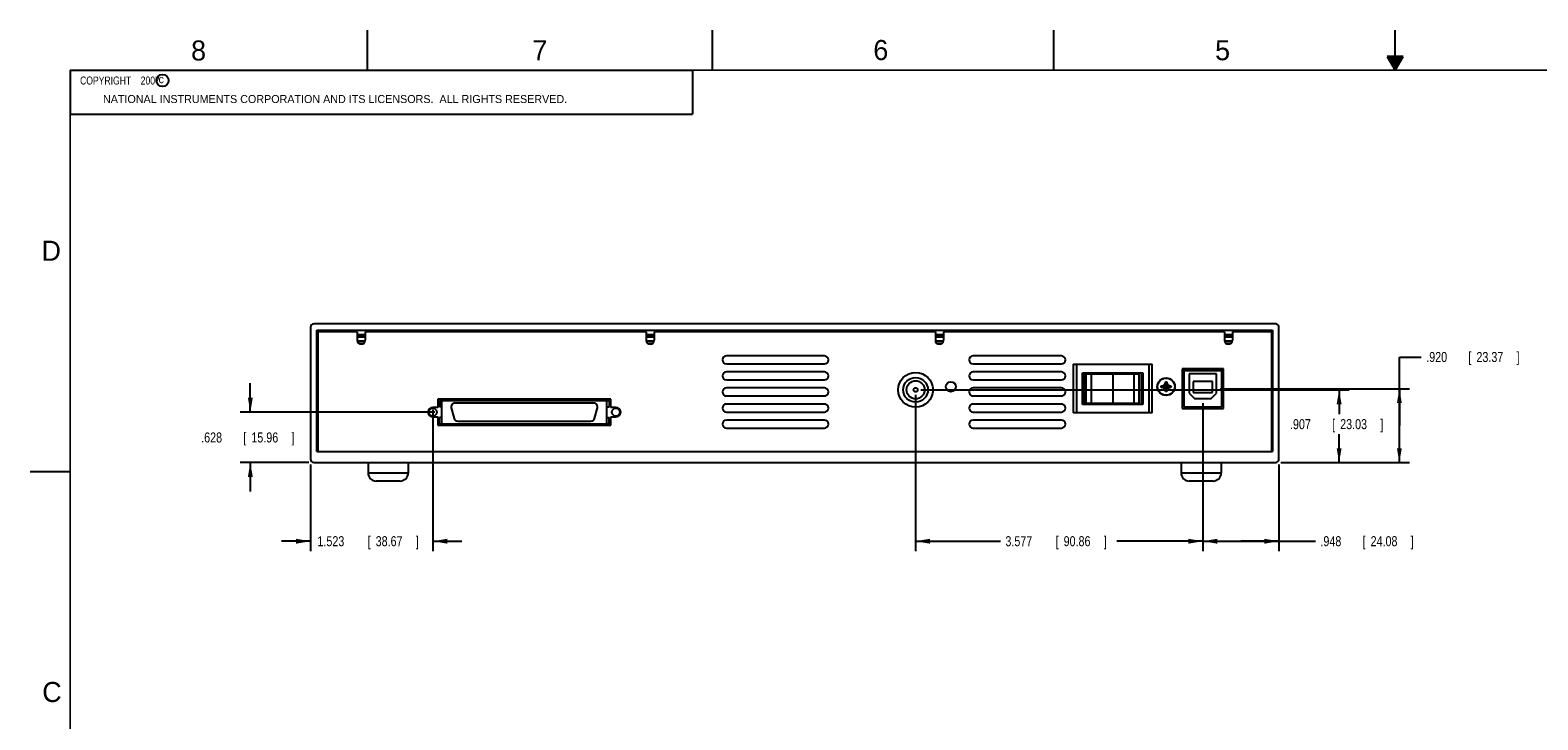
# Model space of a CAD drawing. Header units: inches. Extents: x 0 to 34, y 0 to 22.
# Tile 2 of 12: x 0 to 18.8, y 13.4 to 22. Entities that reach past the tile are written whole.
import ezdxf

# ---------------------------------------------------------------- set-up
doc = ezdxf.new("R2010")
doc.units = ezdxf.units.IN
doc.header["$LTSCALE"] = 1.87
doc.header["$MEASUREMENT"] = 0
doc.layers.get('0').update_dxf_attribs({"linetype": 'CONTINUOUS'})
doc.layers.add('DIMENSIONS', color=7, linetype='CONTINUOUS')
doc.styles.get("Standard").update_dxf_attribs({"font": 'txt', "width": 0.8})
doc.dimstyles.new('DIMSTYLE_1', dxfattribs={"dimtxt": 0.125, "dimasz": 0.18, "dimexe": 0.18, "dimexo": 0.0625, "dimgap": 0.09, "dimtad": 0, "dimtih": 1, "dimtoh": 1, "dimdec": 3, "dimzin": 4, "dimdsep": 46, "dimtxsty": 'STANDARD', "dimblk": '_FILLED', "dimblk1": '_FILLED', "dimblk2": '_FILLED', "dimcen": 0.09, "dimadec": 0, "dimazin": 0, "dimtp": 0.01, "dimtm": 0.01, "dimtfac": 1, "dimtdec": 3, "dimtofl": 0, "dimtmove": 0, "dimatfit": 3, "dimldrblk": '_FILLED', "dimfxl": 1, "dimtolj": 1, "dimtzin": 4, "dimarcsym": 0})

# ---------------------------------------------------------------- blocks, each defined once
blk = doc.blocks.new('_FILLED')
at = {"color": 0, "linetype": 'BYBLOCK'}
blk.add_solid([(0, 0), (-1, 0.17), (-1, -0.17)], dxfattribs=at)
blk = doc.blocks.new('*D4')
at = {"layer": 'DIMENSIONS', "color": 2, "linetype": 'CONTINUOUS'}
for p, q in [((5.015, 17.267), (5.015, 15.504)), ((3.492, 16.587), (3.492, 15.504)), ((3.492, 15.629), (3.132, 15.629)), ((5.015, 15.629), (5.375, 15.629))]:
    blk.add_line(p, q, dxfattribs=at)
at = {"layer": 'DIMENSIONS', "color": 2, "linetype": 'CONTINUOUS', "xscale": 0.18, "yscale": 0.18, "zscale": 0.18}
blk.add_blockref('_FILLED', (3.492, 15.629), dxfattribs=at)
at = {"layer": 'DIMENSIONS', "color": 2, "linetype": 'CONTINUOUS', "xscale": 0.18, "yscale": 0.18, "zscale": 0.18, "rotation": 180}
blk.add_blockref('_FILLED', (5.015, 15.629), dxfattribs=at)
at = {"layer": 'DIMENSIONS', "color": 2, "linetype": 'CONTINUOUS', "width": 0.8}
for s, p in [('1.523', (3.578, 15.567)), ('[', (4.203, 15.567)), ('38.67', (4.303, 15.567)), (']', (4.803, 15.567))]:
    blk.add_text(s, height=0.125, dxfattribs=at).set_placement(p)
blk = doc.blocks.new('*D5')
at = {"layer": 'DIMENSIONS', "color": 2, "linetype": 'CONTINUOUS'}
for p, q in [((2.742, 17.238), (2.742, 17.598)), ((5.041, 17.238), (2.617, 17.238)), ((3.47, 16.609), (2.617, 16.609)), ((2.742, 16.609), (2.742, 16.249))]:
    blk.add_line(p, q, dxfattribs=at)
at = {"layer": 'DIMENSIONS', "color": 2, "linetype": 'CONTINUOUS', "xscale": 0.18, "yscale": 0.18, "zscale": 0.18}
for p, rotation in [((2.742, 17.238), 270), ((2.742, 16.609), 90)]:
    blk.add_blockref('_FILLED', p, dxfattribs=dict(at, rotation=rotation))
at = {"layer": 'DIMENSIONS', "color": 2, "linetype": 'CONTINUOUS', "width": 0.8}
for s, p in [('.628', (2.13, 16.86)), ('[', (2.655, 16.86)), ('15.96', (2.755, 16.86)), (']', (3.255, 16.86))]:
    blk.add_text(s, height=0.125, dxfattribs=at).set_placement(p)
blk = doc.blocks.new('*D6')
at = {"layer": 'DIMENSIONS', "color": 2, "linetype": 'CONTINUOUS'}
for p, q in [((14.604, 17.348), (14.604, 15.504)), ((15.552, 16.587), (15.552, 15.504)), ((14.604, 15.629), (15.078, 15.629)), ((15.552, 15.629), (15.078, 15.629)), ((15.078, 15.629), (16.006, 15.629))]:
    blk.add_line(p, q, dxfattribs=at)
at = {"layer": 'DIMENSIONS', "color": 2, "linetype": 'CONTINUOUS', "xscale": 0.18, "yscale": 0.18, "zscale": 0.18, "rotation": 180}
blk.add_blockref('_FILLED', (14.604, 15.629), dxfattribs=at)
at = {"layer": 'DIMENSIONS', "color": 2, "linetype": 'CONTINUOUS', "xscale": 0.18, "yscale": 0.18, "zscale": 0.18}
blk.add_blockref('_FILLED', (15.552, 15.629), dxfattribs=at)
at = {"layer": 'DIMENSIONS', "color": 2, "linetype": 'CONTINUOUS', "width": 0.8}
for s, p in [('.948', (16.069, 15.567)), ('[', (16.594, 15.567)), ('24.08', (16.694, 15.567)), (']', (17.194, 15.567))]:
    blk.add_text(s, height=0.125, dxfattribs=at).set_placement(p)
blk = doc.blocks.new('*D7')
at = {"layer": 'DIMENSIONS', "color": 2, "linetype": 'CONTINUOUS'}
for p, q in [((11.027, 17.454), (11.027, 15.504)), ((14.604, 17.348), (14.604, 15.504)), ((11.027, 15.629), (12.084, 15.629)), ((14.604, 15.629), (13.534, 15.629))]:
    blk.add_line(p, q, dxfattribs=at)
at = {"layer": 'DIMENSIONS', "color": 2, "linetype": 'CONTINUOUS', "xscale": 0.18, "yscale": 0.18, "zscale": 0.18, "rotation": 180}
blk.add_blockref('_FILLED', (11.027, 15.629), dxfattribs=at)
at = {"layer": 'DIMENSIONS', "color": 2, "linetype": 'CONTINUOUS', "xscale": 0.18, "yscale": 0.18, "zscale": 0.18}
blk.add_blockref('_FILLED', (14.604, 15.629), dxfattribs=at)
at = {"layer": 'DIMENSIONS', "color": 2, "linetype": 'CONTINUOUS', "width": 0.8}
for s, p in [('3.577', (12.146, 15.567)), ('[', (12.771, 15.567)), ('90.86', (12.871, 15.567)), (']', (13.371, 15.567))]:
    blk.add_text(s, height=0.125, dxfattribs=at).set_placement(p)
blk = doc.blocks.new('*D8')
at = {"layer": 'DIMENSIONS', "color": 2, "linetype": 'CONTINUOUS'}
for p, q in [((17.052, 17.07), (17.052, 17.925)), ((17.052, 17.925), (17.325, 17.925)), ((14.82, 17.53), (17.177, 17.53)), ((17.052, 17.53), (17.052, 17.07)), ((17.052, 16.609), (17.052, 17.07)), ((15.575, 16.609), (17.177, 16.609))]:
    blk.add_line(p, q, dxfattribs=at)
at = {"layer": 'DIMENSIONS', "color": 2, "linetype": 'CONTINUOUS', "xscale": 0.18, "yscale": 0.18, "zscale": 0.18}
for p, rotation in [((17.052, 17.53), 90), ((17.052, 16.609), 270)]:
    blk.add_blockref('_FILLED', p, dxfattribs=dict(at, rotation=rotation))
at = {"layer": 'DIMENSIONS', "color": 2, "linetype": 'CONTINUOUS', "width": 0.8}
for s, p in [('.920', (17.387, 17.863)), ('[', (17.912, 17.863)), ('23.37', (18.012, 17.863)), (']', (18.512, 17.863))]:
    blk.add_text(s, height=0.125, dxfattribs=at).set_placement(p)
blk = doc.blocks.new('*D9')
at = {"layer": 'DIMENSIONS', "color": 2, "linetype": 'CONTINUOUS'}
for p, q in [((11.093, 17.516), (16.427, 17.516)), ((16.302, 17.516), (16.302, 17.213)), ((16.302, 16.609), (16.302, 16.963)), ((15.575, 16.609), (16.427, 16.609))]:
    blk.add_line(p, q, dxfattribs=at)
at = {"layer": 'DIMENSIONS', "color": 2, "linetype": 'CONTINUOUS', "xscale": 0.18, "yscale": 0.18, "zscale": 0.18}
for p, rotation in [((16.302, 17.516), 90), ((16.302, 16.609), 270)]:
    blk.add_blockref('_FILLED', p, dxfattribs=dict(at, rotation=rotation))
at = {"layer": 'DIMENSIONS', "color": 2, "linetype": 'CONTINUOUS', "width": 0.8}
for s, p in [('.907', (15.69, 17.026)), ('[', (16.215, 17.026)), ('23.03', (16.315, 17.026)), (']', (16.815, 17.026))]:
    blk.add_text(s, height=0.125, dxfattribs=at).set_placement(p)

msp = doc.modelspace()

# ---------------------------------------------------------------- linework, layer by layer
at = {"color": 2, "linetype": 'CONTINUOUS'}
for p, q in [((4.2, 21.5), (4.2, 22)), ((8.5, 21.5), (8.5, 22)), ((12.75, 21.5), (12.75, 22)), ((17, 21.5), (17, 22)), ((16.902, 21.6697), (17, 21.5)), ((17.098, 21.6697), (16.902, 21.6697)), ((16.9076, 21.66), (17.0924, 21.66)), ((16.9134, 21.65), (17.0866, 21.65)), ((16.9192, 21.64), (17.0808, 21.64)), ((16.925, 21.63), (17.0751, 21.63)), ((16.9307, 21.62), (17.0693, 21.62)), ((16.9365, 21.61), (17.0635, 21.61)), ((16.9423, 21.6), (17.0578, 21.6)), ((17, 21.5), (17.098, 21.6697)), ((0.5, 21.5), (8.25, 21.5)), ((0.5, 21.5), (0.5, 20.9531)), ((8.25, 21.5), (8.25, 20.9531)), ((16.9481, 21.59), (17.052, 21.59)), ((16.9538, 21.58), (17.0462, 21.58)), ((16.9596, 21.57), (17.0404, 21.57)), ((16.9654, 21.56), (17.0347, 21.56)), ((16.9712, 21.55), (17.0289, 21.55)), ((16.9769, 21.54), (17.0231, 21.54)), ((16.9827, 21.53), (17.0173, 21.53)), ((16.9885, 21.52), (17.0116, 21.52)), ((16.9942, 21.51), (17.0058, 21.51)), ((0.5, 20.9531), (8.25, 20.9531)), ((0, 16.5), (0.5, 16.5))]:
    msp.add_line(p, q, dxfattribs=at)
at = {"color": 7, "linetype": 'CONTINUOUS'}
for p, q in [((3.4922, 18.2994), (3.4922, 16.6494)), ((15.5122, 18.3394), (3.5322, 18.3394)), ((3.5722, 16.7494), (3.5722, 18.2594)), ((3.5722, 18.2594), (15.4722, 18.2594)), ((3.5832, 18.2394), (3.5832, 16.7494)), ((4.0732, 18.2394), (3.5832, 18.2394)), ((4.0732, 18.2394), (4.0732, 18.1344)), ((4.1732, 18.2394), (4.1732, 18.1344)), ((7.6732, 18.2394), (4.1732, 18.2394)), ((7.6732, 18.2394), (7.6732, 18.1344)), ((7.7732, 18.2394), (7.7732, 18.1344)), ((11.2732, 18.2394), (7.7732, 18.2394)), ((11.2732, 18.2394), (11.2732, 18.1344)), ((14.8732, 18.2394), (11.3732, 18.2394)), ((11.3732, 18.2394), (11.3732, 18.1344)), ((14.8732, 18.2394), (14.8732, 18.1344)), ((15.4632, 18.2394), (14.9732, 18.2394)), ((14.9732, 18.2394), (14.9732, 18.1344)), ((15.4632, 16.7494), (15.4632, 18.2394)), ((15.4722, 18.2594), (15.4722, 16.7494)), ((15.5522, 16.6494), (15.5522, 18.2994)), ((3.5722, 18.2044), (3.5832, 18.2044)), ((3.5722, 18.1817), (3.5832, 18.1817)), ((3.5722, 18.1782), (3.5832, 18.1782)), ((3.5832, 18.1206), (3.5722, 18.1206)), ((3.5832, 18.1171), (3.5722, 18.1171)), ((3.5722, 18.0944), (3.5832, 18.0944)), ((4.0732, 18.2044), (4.1732, 18.2044)), ((4.0732, 18.1817), (4.1732, 18.1817)), ((4.0732, 18.1767), (4.1732, 18.1767)), ((4.1716, 18.1221), (4.0747, 18.1221)), ((4.1701, 18.1171), (4.0763, 18.1171)), ((4.0932, 18.0944), (4.1532, 18.0944)), ((7.6732, 18.2044), (7.7732, 18.2044)), ((7.6732, 18.1817), (7.7732, 18.1817)), ((7.6732, 18.1767), (7.7732, 18.1767)), ((7.7716, 18.1221), (7.6747, 18.1221)), ((7.7701, 18.1171), (7.6763, 18.1171)), ((7.6932, 18.0944), (7.7532, 18.0944)), ((11.2732, 18.2044), (11.3732, 18.2044)), ((11.2732, 18.1817), (11.3732, 18.1817)), ((11.2732, 18.1767), (11.3732, 18.1767)), ((11.3716, 18.1221), (11.2747, 18.1221)), ((11.3701, 18.1171), (11.2763, 18.1171)), ((11.2932, 18.0944), (11.3532, 18.0944)), ((14.8732, 18.2044), (14.9732, 18.2044)), ((14.8732, 18.1817), (14.9732, 18.1817)), ((14.8732, 18.1767), (14.9732, 18.1767)), ((14.9716, 18.1221), (14.8747, 18.1221)), ((14.9701, 18.1171), (14.8763, 18.1171)), ((14.8932, 18.0944), (14.9532, 18.0944)), ((15.4632, 18.2044), (15.4722, 18.2044)), ((15.4632, 18.1817), (15.4722, 18.1817)), ((15.4632, 18.1782), (15.4722, 18.1782)), ((15.4722, 18.1206), (15.4632, 18.1206)), ((15.4722, 18.1171), (15.4632, 18.1171)), ((15.4632, 18.0944), (15.4722, 18.0944)), ((3.5722, 17.9794), (3.5832, 17.9794)), ((3.5822, 17.1394), (3.5822, 17.9794)), ((9.8912, 17.9394), (8.6722, 17.9394)), ((8.6722, 17.8394), (9.8912, 17.8394)), ((12.8432, 17.9394), (11.7432, 17.9394)), ((11.7432, 17.8394), (12.8432, 17.8394)), ((15.4632, 17.9794), (15.4722, 17.9794)), ((9.8912, 17.7394), (8.6722, 17.7394)), ((12.8432, 17.7394), (11.7432, 17.7394)), ((12.9902, 17.8346), (13.9742, 17.8346)), ((12.9902, 17.8346), (12.9902, 17.2276)), ((13.0302, 17.8346), (13.0302, 17.2276)), ((13.1062, 17.7286), (13.8582, 17.7286)), ((13.1062, 17.3336), (13.1062, 17.7286)), ((13.1262, 17.3336), (13.1262, 17.7286)), ((13.1512, 17.7161), (13.8132, 17.7161)), ((13.1512, 17.3511), (13.1512, 17.7161)), ((13.2168, 17.3511), (13.2168, 17.7161)), ((13.2322, 17.7286), (13.2322, 17.7161)), ((13.4822, 17.7161), (13.4822, 17.3511)), ((13.7322, 17.7161), (13.7322, 17.7286)), ((13.7475, 17.3511), (13.7475, 17.7161)), ((13.8132, 17.3511), (13.8132, 17.7161)), ((13.8382, 17.7286), (13.8382, 17.3336)), ((13.8582, 17.7286), (13.8582, 17.3336)), ((13.9342, 17.2276), (13.9342, 17.8346)), ((13.9742, 17.2276), (13.9742, 17.8346)), ((14.8612, 17.7761), (14.3472, 17.7761)), ((14.3472, 17.7761), (14.3472, 17.2831)), ((14.3472, 17.7561), (14.8612, 17.7561)), ((14.3672, 17.7561), (14.3672, 17.3031)), ((14.4122, 17.7561), (14.4122, 17.7761)), ((14.7742, 17.7161), (14.4342, 17.7161)), ((14.4342, 17.7161), (14.4342, 17.4751)), ((14.5372, 17.7561), (14.5372, 17.7761)), ((14.5732, 17.7561), (14.5732, 17.7761)), ((14.6352, 17.7561), (14.6352, 17.7761)), ((14.6712, 17.7561), (14.6712, 17.7761)), ((14.7742, 17.4751), (14.7742, 17.7161)), ((14.7962, 17.7561), (14.7962, 17.7761)), ((14.8412, 17.3031), (14.8412, 17.7561)), ((14.8612, 17.2831), (14.8612, 17.7761)), ((8.6722, 17.6394), (9.8912, 17.6394)), ((9.8912, 17.5394), (8.6722, 17.5394)), ((11.7432, 17.6394), (12.8432, 17.6394)), ((12.8432, 17.5394), (11.7432, 17.5394)), ((14.0863, 17.5459), (14.208, 17.5649)), ((14.0863, 17.5649), (14.208, 17.5459)), ((14.0869, 17.5649), (14.1052, 17.5649)), ((14.1052, 17.5459), (14.0869, 17.5459)), ((14.1052, 17.5649), (14.1258, 17.5768)), ((14.1052, 17.5459), (14.1892, 17.5649)), ((14.1052, 17.5649), (14.1892, 17.5459)), ((14.1258, 17.534), (14.1052, 17.5459)), ((14.1258, 17.5768), (14.1377, 17.5974)), ((14.1258, 17.534), (14.1686, 17.5768)), ((14.1686, 17.534), (14.1258, 17.5768)), ((14.1377, 17.5134), (14.1258, 17.534)), ((14.1377, 17.4945), (14.1567, 17.6163)), ((14.1567, 17.4945), (14.1377, 17.6163)), ((14.1377, 17.5974), (14.1377, 17.6157)), ((14.1377, 17.5134), (14.1567, 17.5974)), ((14.1567, 17.5134), (14.1377, 17.5974)), ((14.1377, 17.4951), (14.1377, 17.5134)), ((14.1567, 17.6157), (14.1567, 17.5974)), ((14.1567, 17.5974), (14.1686, 17.5768)), ((14.1686, 17.534), (14.1567, 17.5134)), ((14.1567, 17.5134), (14.1567, 17.4951)), ((14.1686, 17.5768), (14.1892, 17.5649)), ((14.1892, 17.5459), (14.1686, 17.534)), ((14.1892, 17.5649), (14.2074, 17.5649)), ((14.2074, 17.5459), (14.1892, 17.5459)), ((14.4342, 17.4751), (14.4992, 17.4101)), ((14.7242, 17.6191), (14.4842, 17.6191)), ((14.4842, 17.6191), (14.4842, 17.4841)), ((14.4842, 17.4841), (14.7242, 17.4841)), ((14.7092, 17.4101), (14.7742, 17.4751)), ((14.7242, 17.4841), (14.7242, 17.6191)), ((5.0765, 17.2976), (5.0145, 17.2976)), ((5.0765, 17.4006), (5.0765, 17.2976)), ((7.2325, 17.4006), (5.0765, 17.4006)), ((5.0973, 17.3813), (5.0973, 17.3026)), ((5.0973, 17.3813), (7.2119, 17.3813)), ((5.1288, 17.3026), (5.0973, 17.3026)), ((5.1288, 17.0939), (5.1288, 17.3813)), ((5.2452, 17.2903), (5.28, 17.1604)), ((7.0184, 17.3498), (5.2909, 17.3498)), ((7.0292, 17.1604), (7.064, 17.2903)), ((7.1804, 17.0939), (7.1804, 17.3813)), ((7.1804, 17.3026), (7.2119, 17.3026)), ((7.2119, 17.3813), (7.2119, 17.3026)), ((7.2325, 17.2976), (7.2325, 17.4006)), ((7.2945, 17.2976), (7.2325, 17.2976)), ((8.6722, 17.4394), (9.8912, 17.4394)), ((9.8912, 17.3394), (8.6722, 17.3394)), ((11.7432, 17.4394), (12.8432, 17.4394)), ((12.8432, 17.3394), (11.7432, 17.3394)), ((13.8582, 17.3336), (13.1062, 17.3336)), ((13.1512, 17.3511), (13.8132, 17.3511)), ((13.2322, 17.3511), (13.2322, 17.3336)), ((13.7322, 17.3336), (13.7322, 17.3511)), ((14.3472, 17.2831), (14.8612, 17.2831)), ((14.3672, 17.3031), (14.8412, 17.3031)), ((14.4992, 17.4101), (14.7092, 17.4101)), ((3.5832, 17.1394), (3.5722, 17.1394)), ((5.0145, 17.1776), (5.0765, 17.1776)), ((5.0765, 17.1776), (5.0765, 17.0746)), ((5.0973, 17.0939), (5.0973, 17.1726)), ((5.1288, 17.1726), (5.0973, 17.1726)), ((5.0973, 17.0939), (7.2119, 17.0939)), ((5.3257, 17.1254), (6.9836, 17.1254)), ((7.1804, 17.1726), (7.2119, 17.1726)), ((7.2119, 17.0939), (7.2119, 17.1726)), ((7.2325, 17.0746), (7.2325, 17.1776)), ((7.2325, 17.1776), (7.2945, 17.1776)), ((8.6722, 17.2394), (9.8912, 17.2394)), ((9.8912, 17.1394), (8.6722, 17.1394)), ((11.7432, 17.2394), (12.8432, 17.2394)), ((12.8432, 17.1394), (11.7432, 17.1394)), ((13.9742, 17.2276), (12.9902, 17.2276)), ((15.4632, 17.1394), (15.4722, 17.1394)), ((5.0765, 17.0746), (7.2325, 17.0746)), ((8.6722, 17.0394), (9.8912, 17.0394)), ((11.7432, 17.0394), (12.8432, 17.0394)), ((3.5832, 16.8894), (3.5722, 16.8894)), ((3.5722, 16.8744), (3.5832, 16.8744)), ((3.5722, 16.8594), (3.5832, 16.8594)), ((3.5722, 16.7844), (3.5832, 16.7844)), ((3.5722, 16.7494), (15.4722, 16.7494)), ((3.5822, 16.8744), (3.5822, 16.8894)), ((15.4632, 16.8894), (15.4722, 16.8894)), ((15.4632, 16.8744), (15.4722, 16.8744)), ((15.4632, 16.8594), (15.4722, 16.8594)), ((15.4632, 16.7844), (15.4722, 16.7844)), ((3.5322, 16.6094), (15.5122, 16.6094)), ((4.2082, 16.6094), (4.2082, 16.4794)), ((4.7082, 16.6094), (4.7082, 16.4794)), ((14.3332, 16.6094), (14.3332, 16.4794)), ((14.8332, 16.6094), (14.8332, 16.4794)), ((4.7082, 16.4794), (4.2082, 16.4794)), ((4.6082, 16.3794), (4.3082, 16.3794)), ((14.8332, 16.4794), (14.3332, 16.4794)), ((14.7332, 16.3794), (14.4332, 16.3794))]:
    msp.add_line(p, q, dxfattribs=at)
at = {"color": 7, "linetype": 'CONTINUOUS', "const_width": 0.02}
for points in [[(0.5, 21.5), (0.5, 0.5)], [(33.5, 21.5), (0.5, 21.5)]]:
    msp.add_lwpolyline(points, dxfattribs=at)
at = {"color": 2, "linetype": 'CONTINUOUS'}
msp.add_circle((1.6484, 21.3727), 0.0754, dxfattribs=at)
at = {"color": 7, "linetype": 'CONTINUOUS'}
for centre, radius in [((11.0272, 17.5161), 0.217), ((11.0272, 17.5161), 0.154), ((14.1472, 17.5554), 0.1095), ((14.1472, 17.5554), 0.1067), ((11.0272, 17.5161), 0.1125), ((11.0272, 17.5161), 0.025), ((11.4672, 17.5554), 0.0625), ((5.0147, 17.2376), 0.0492), ((7.2945, 17.2376), 0.0492)]:
    msp.add_circle(centre, radius, dxfattribs=at)
for centre, radius, start, end in [((3.5322, 18.2994), 0.04, 90, 180), ((15.5122, 18.2994), 0.04, 0, 90), ((4.1232, 18.1344), 0.05, 180, 360), ((7.7232, 18.1344), 0.05, 180, 360), ((11.3232, 18.1344), 0.05, 180, 360), ((14.9232, 18.1344), 0.05, 180, 360), ((8.6722, 17.8894), 0.05, 90, 270), ((9.8912, 17.8894), 0.05, 270, 90), ((11.7432, 17.8894), 0.05, 90, 270), ((12.8432, 17.8894), 0.05, 270, 90), ((8.6722, 17.6894), 0.05, 90, 270), ((9.8912, 17.6894), 0.05, 270, 90), ((11.7432, 17.6894), 0.05, 90, 270), ((12.8432, 17.6894), 0.05, 270, 90), ((14.7512, 17.6804), 0.1225, 128.57965, 130.78769), ((14.7512, 17.6804), 0.123, 128.87535, 130.58678), ((14.7512, 17.6804), 0.1225, 26.08078, 38.20449), ((14.7512, 17.6804), 0.123, 26.5463, 38.02146), ((8.6722, 17.4894), 0.05, 90, 270), ((9.8912, 17.4894), 0.05, 270, 90), ((11.7432, 17.4894), 0.05, 90, 270), ((12.8432, 17.4894), 0.05, 270, 90), ((14.7512, 17.6804), 0.1225, 317.29276, 333.91922), ((14.7512, 17.6804), 0.123, 317.04427, 333.4537), ((5.0145, 17.2376), 0.06, 90, 270), ((5.2909, 17.3026), 0.0472, 90, 195), ((7.0184, 17.3026), 0.0472, 345, 90), ((7.2945, 17.2376), 0.06, 270, 90), ((8.6722, 17.2894), 0.05, 90, 270), ((9.8912, 17.2894), 0.05, 270, 90), ((11.7432, 17.2894), 0.05, 90, 270), ((12.8432, 17.2894), 0.05, 270, 90), ((5.3257, 17.1726), 0.0472, 195, 270), ((6.9836, 17.1726), 0.0472, 270, 345), ((8.6722, 17.0894), 0.05, 90, 270), ((9.8912, 17.0894), 0.05, 270, 90), ((11.7432, 17.0894), 0.05, 90, 270), ((12.8432, 17.0894), 0.05, 270, 90), ((3.5322, 16.6494), 0.04, 180, 270), ((15.5122, 16.6494), 0.04, 270, 360), ((4.3082, 16.4794), 0.1, 180, 270), ((4.6082, 16.4794), 0.1, 270, 360), ((14.4332, 16.4794), 0.1, 180, 270), ((14.7332, 16.4794), 0.1, 270, 360)]:
    msp.add_arc(centre, radius, start, end, dxfattribs=at)
for points, knots in [([(14.0862, 17.5554), (14.0862, 17.5565), (14.0862, 17.5586), (14.0862, 17.5617), (14.0863, 17.5638), (14.0863, 17.5649)], [0, 0, 0, 0, 0.3336509, 0.6670502, 1, 1, 1, 1]), ([(14.0863, 17.5459), (14.0863, 17.547), (14.0862, 17.5491), (14.0862, 17.5522), (14.0862, 17.5543), (14.0862, 17.5554)], [0, 0, 0, 0, 0.3329589, 0.6663564, 1, 1, 1, 1]), ([(14.0863, 17.5649), (14.0864, 17.5649), (14.0865, 17.5649), (14.0867, 17.5649), (14.0869, 17.5649), (14.0869, 17.5649)], [0, 0, 0, 0, 0.3331168, 0.6664504, 1, 1, 1, 1]), ([(14.0869, 17.5459), (14.0869, 17.5459), (14.0867, 17.5459), (14.0865, 17.5459), (14.0864, 17.5459), (14.0863, 17.5459)], [0, 0, 0, 0, 0.3335496, 0.6668832, 1, 1, 1, 1]), ([(14.1377, 17.6163), (14.139, 17.6163), (14.1415, 17.6164), (14.1453, 17.6164), (14.1491, 17.6164), (14.1529, 17.6164), (14.1554, 17.6163), (14.1567, 17.6163)], [0, 0, 0, 0, 0.1998124, 0.3999027, 0.6000973, 0.8001876, 1, 1, 1, 1]), ([(14.1377, 17.6157), (14.1377, 17.6157), (14.1377, 17.6159), (14.1377, 17.6161), (14.1377, 17.6162), (14.1377, 17.6163)], [0, 0, 0, 0, 0.3335496, 0.6668832, 1, 1, 1, 1]), ([(14.1377, 17.4945), (14.1377, 17.4946), (14.1377, 17.4947), (14.1377, 17.4949), (14.1377, 17.4951), (14.1377, 17.4951)], [0, 0, 0, 0, 0.3331168, 0.6664504, 1, 1, 1, 1]), ([(14.1567, 17.4945), (14.1554, 17.4945), (14.1529, 17.4944), (14.1491, 17.4944), (14.1453, 17.4944), (14.1415, 17.4944), (14.139, 17.4945), (14.1377, 17.4945)], [0, 0, 0, 0, 0.1998124, 0.3999027, 0.6000973, 0.8001876, 1, 1, 1, 1]), ([(14.1567, 17.6163), (14.1567, 17.6162), (14.1567, 17.6161), (14.1567, 17.6159), (14.1567, 17.6157), (14.1567, 17.6157)], [0, 0, 0, 0, 0.3331168, 0.6664504, 1, 1, 1, 1]), ([(14.1567, 17.4951), (14.1567, 17.4951), (14.1567, 17.4949), (14.1567, 17.4947), (14.1567, 17.4946), (14.1567, 17.4945)], [0, 0, 0, 0, 0.3335496, 0.6668832, 1, 1, 1, 1]), ([(14.2074, 17.5649), (14.2075, 17.5649), (14.2076, 17.5649), (14.2078, 17.5649), (14.208, 17.5649), (14.208, 17.5649)], [0, 0, 0, 0, 0.3335496, 0.6668832, 1, 1, 1, 1]), ([(14.208, 17.5459), (14.208, 17.5459), (14.2078, 17.5459), (14.2076, 17.5459), (14.2075, 17.5459), (14.2074, 17.5459)], [0, 0, 0, 0, 0.3331168, 0.6664504, 1, 1, 1, 1]), ([(14.208, 17.5649), (14.2081, 17.5638), (14.2081, 17.5617), (14.2082, 17.5586), (14.2082, 17.5565), (14.2082, 17.5554)], [0, 0, 0, 0, 0.3329589, 0.6663564, 1, 1, 1, 1]), ([(14.2082, 17.5554), (14.2082, 17.5543), (14.2082, 17.5522), (14.2081, 17.5491), (14.2081, 17.547), (14.208, 17.5459)], [0, 0, 0, 0, 0.3336509, 0.6670502, 1, 1, 1, 1])]:
    msp.add_open_spline(points, degree=3, knots=knots, dxfattribs=at)

# ---------------------------------------------------------------- texts
at = {"color": 2, "linetype": 'CONTINUOUS'}
for s, height, p in [('8', 0.25, (2.0046, 21.6213)), ('7', 0.25, (6.2556, 21.6243)), ('6', 0.25, (10.5012, 21.6272)), ('5', 0.25, (14.7577, 21.6247)), ('c', 0.1, (1.599, 21.3388)), ('NATIONAL INSTRUMENTS CORPORATION AND ITS LICENSORS.  ALL RIGHTS RESERVED.', 0.1, (0.9071, 21.0911)), ('D', 0.25, (0.1424, 19.125)), ('C', 0.25, (0.1508, 13.6246))]:
    msp.add_text(s, height=height, dxfattribs=at).set_placement(p)
at = {"color": 2, "linetype": 'CONTINUOUS', "insert": (0.5625, 21.4219), "char_height": 0.1, "width": 1.52, "attachment_point": 1}
msp.add_mtext('  COPYRIGHT    2007', dxfattribs=at)

# ---------------------------------------------------------------- dimensions: what is measured, and where the dimension line sits
at = {"layer": 'DIMENSIONS', "color": 2, "linetype": 'CONTINUOUS'}
for base, p1, p2, angle, picture, middle in [((17.0522, 17.5296), (15.5747, 16.6094), (14.82, 17.5296), 90, '*D8', (18, 17.9252)), ((2.7422, 17.2376), (3.4697, 16.6094), (5.041, 17.2376), 90, '*D5', (2.7422, 16.9229)), ((16.3022, 17.5161), (15.5747, 16.6094), (11.0933, 17.5161), 90, '*D9', (16.3022, 17.0881)), ((14.6042, 15.6294), (15.5522, 16.5869), (14.6042, 17.3476), 180, '*D6', (16.6811, 15.6294))]:
    dim = msp.add_linear_dim(base=base, p1=p1, p2=p2, angle=angle, dimstyle='DIMSTYLE_1', dxfattribs=at)
    dim.commit()
    dim.dimension.update_dxf_attribs({"geometry": picture, "text_midpoint": middle, "dimtype": 160})
for base, p1, p2, picture, middle in [((14.6042, 15.6294), (11.0272, 17.4536), (14.6042, 17.3476), '*D7', (12.8087, 15.6294)), ((5.01474, 15.6294), (3.49218, 16.5869), (5.01474, 17.26657), '*D4', (4.24021, 15.6294))]:
    dim = msp.add_linear_dim(base=base, p1=p1, p2=p2, dimstyle='DIMSTYLE_1', dxfattribs=at)
    dim.commit()
    dim.dimension.update_dxf_attribs({"geometry": picture, "text_midpoint": middle, "dimtype": 160})

doc.saveas('drawing.dxf')
